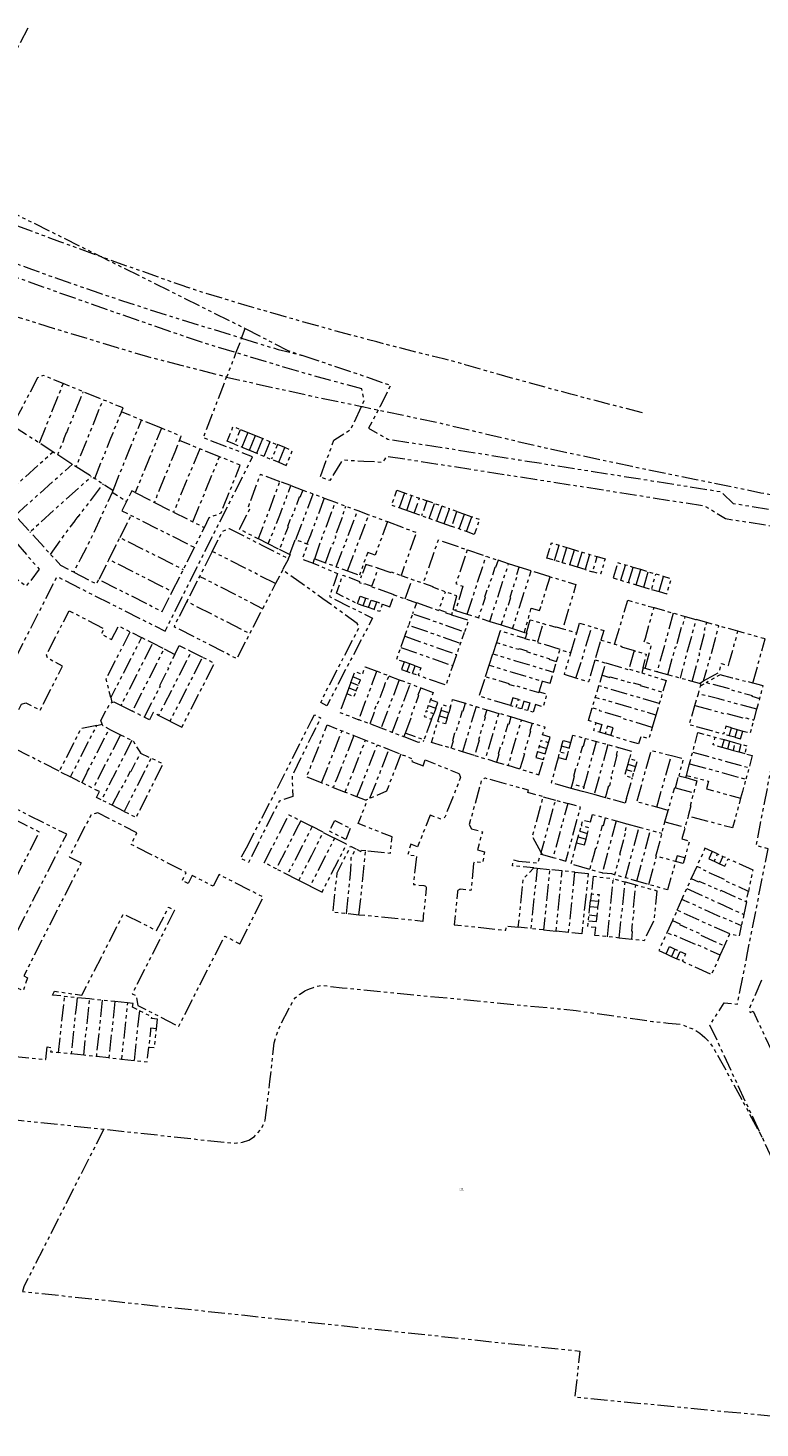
# Model space of a CAD drawing. Header units: metres. Extents: x 110520 to 111630, y 426343 to 427182.
# Tile 3 of 5: x 110863 to 111141, y 426642 to 427172. Entities that reach past the tile are written whole.
import ezdxf

# ---------------------------------------------------------------- set-up
doc = ezdxf.new("R2010")
doc.units = ezdxf.units.M
doc.linetypes.add('KADASTER', pattern=[12.7, 6.35, -1.27, 1.27, -1.27, 1.27, -1.27])
doc.layers.add('A-MVIEW', color=1, linetype='Continuous', plot=False)
doc.layers.add('B-GRS-KADASTER_D', color=7, linetype='KADASTER', lineweight=18, true_color=0x7a458c)
doc.styles.add('NLCS-ISO-M200-T25', font='NLCS-ISO.ttf')

msp = doc.modelspace()

# ---------------------------------------------------------------- linework, layer by layer
at = {"layer": 'B-GRS-KADASTER_D', "lineweight": 18}
for p, q in [((111009.828, 426988.575), (111004.148, 426990.575)), ((111024.019, 426983.579), (111018.339, 426985.579)), ((110966.102, 426849.459), (110957.52, 426853.839))]:
    msp.add_line(p, q, dxfattribs=at)
at = {"layer": 'B-GRS-KADASTER_D', "lineweight": 18, "flags": 128}
for points in [[(110863.404, 427172.404), (110833.214, 427114.637), (110891.354, 427085.667), (110945.775, 427058.55)], [(111096.324, 427026.617), (111088.556, 427028.587), (111078.871, 427031.095), (111069.198, 427033.651), (111059.537, 427036.255), (111049.811, 427038.934), (111039.205, 427041.91), (111030.557, 427044.379), (111029.579, 427044.664), (111027.659, 427045.225), (111026.699, 427045.505), (111024.804, 427046.059), (111023.866, 427046.28), (111021.919, 427046.763), (111020.948, 427047.004), (111015.117, 427048.449), (111004.44, 427051.163), (110995.726, 427053.436), (110986.057, 427056.009), (110975.439, 427058.904), (110966.765, 427061.327), (110957.145, 427064.064), (110946.571, 427067.145), (110937.94, 427069.716), (110929.325, 427072.331), (110926.432, 427073.262), (110923.582, 427074.242), (110922.624, 427074.575), (110914.124, 427077.542), (110903.75, 427081.212), (110894.333, 427084.587), (110891.354, 427085.667), (110883.988, 427088.337), (110875.533, 427091.43), (110866.15, 427094.898), (110857.719, 427098.051), (110849.267, 427101.199), (110839.096, 427105.438), (110829.865, 427109.285), (110822.704, 427112.269), (110816, 427115.063), (110811.418, 427116.973), (110804.893, 427119.473), (110797.27, 427122.415), (110794.519, 427119.405), (110793.141, 427117.896), (110789.319, 427121.87), (110787.306, 427119.67), (110783.932, 427116.026), (110780.521, 427112.425), (110777.037, 427108.899), (110773.629, 427105.298), (110770.291, 427101.63), (110768.825, 427100.131), (110794.535, 427105.923)], [(110833.214, 427114.637), (110822.704, 427112.269), (110799.504, 427107.043), (110807.964, 427103.487), (110817.874, 427099.381), (110827.806, 427095.326), (110837.757, 427091.32), (110847.729, 427087.365), (110856.269, 427084.154), (110864.833, 427081.008), (110873.42, 427077.925), (110882.03, 427074.907), (110890.663, 427071.953), (110899.317, 427069.064), (110907.992, 427066.24), (110916.689, 427063.481), (110944.385, 427054.913), (110944.128, 427054.242), (110942.295, 427049.447), (110942.276, 427049.398), (110938.743, 427040.153), (110939.847, 427039.871), (110945.762, 427038.555), (110970.166, 427033.126), (110989.851, 427029.016), (110990.239, 427028.935), (110994.638, 427028.016), (110996.202, 427027.686), (110996.333, 427027.658), (111019.098, 427022.856), (111043.435, 427017.135), (111060.036, 427013.232), (111067.803, 427011.554), (111092.252, 427006.334), (111116.746, 427001.332), (111141.243, 426996.34), (111165.754, 426991.421), (111169.882, 426990.591)], [(111165.918, 426934.939), (111157.807, 426936.762), (111157.016, 426933.619), (111154.249, 426934.311), (111149.21, 426912.58), (111148.308, 426908.979), (111149.145, 426913.802), (111155.527, 426943.499), (111160.298, 426942.256), (111166.258, 426972.316), (111165.086, 426974.204), (111160.612, 426981.27), (111152.471, 426982.537), (111127.74, 426986.404), (111120.017, 426991.196), (111079.96, 426997.506), (111056.343, 427001.223), (111024.904, 427006.12), (110999.374, 427010.068), (110998.575, 427008.922), (110997.769, 427007.806), (110990.724, 427008.185), (110982.624, 427008.664), (110977.799, 427000.928), (110974.212, 427002.262), (110979.417, 427016.197), (110982.147, 427017.952), (110985.862, 427020.41), (110989.851, 427029.016), (110990.881, 427031.237), (110989.929, 427035.647), (110967.802, 427041.718), (110942.276, 427049.398), (110928.847, 427053.439), (110893.782, 427065.536), (110855.302, 427079.206), (110855.017, 427079.265), (110854.727, 427079.258), (110854.445, 427079.186), (110854.187, 427079.053), (110853.966, 427078.864), (110853.793, 427078.631), (110849.127, 427069.571), (110845.869, 427071.532), (110849.738, 427080.907), (110844.207, 427082.842), (110838.699, 427084.844), (110833.216, 427086.913), (110827.759, 427089.048), (110822.328, 427091.248), (110816.924, 427093.515), (110811.547, 427095.846), (110806.2, 427098.242), (110800.881, 427100.703), (110795.593, 427103.228), (110795.243, 427103.518), (110794.948, 427103.865), (110794.719, 427104.258), (110794.561, 427104.684), (110794.479, 427105.132), (110794.477, 427105.587), (110794.535, 427105.923), (110795.195, 427106.072), (110799.243, 427106.984), (110799.504, 427107.043)], [(110824.873, 426762.3), (110878.136, 426866.903), (110835.647, 426888.169), (110874.492, 426964.577), (110915.397, 426943.857), (110948.574, 427009.957), (110929.944, 427017.131), (110938.743, 427040.153), (110921.497, 427044.563), (110908.879, 427047.789), (110897.4, 427051.203), (110873.479, 427058.466), (110849.597, 427065.861), (110825.716, 427073.255), (110820.4, 427074.901), (110814.294, 427073.529), (110801.736, 427077.519), (110777.91, 427085.09), (110772.166, 427086.915), (110768.775, 427082.577), (110759.974, 427090.931), (110763.393, 427094.515), (110766.833, 427098.082), (110768.825, 427100.131)], [(110944.385, 427054.913), (110945.775, 427058.55)], [(110945.775, 427058.55), (110961.991, 427050.183), (110967.612, 427048.307)], [(110944.385, 427054.913), (110958.341, 427050.596), (110967.612, 427048.307)], [(110967.612, 427048.307), (110979.106, 427044.471), (110989.522, 427040.995), (111000.895, 427037.018), (110996.88, 427028.97), (110996.202, 427027.686), (110992.572, 427020.812), (110999.847, 427016.607), (111023.044, 427013.077), (111049.794, 427008.756), (111099.795, 427000.891), (111126.09, 426996.718), (111130.733, 426992.3), (111158.715, 426987.592), (111168.964, 426985.962), (111185.609, 426983.314), (111201.453, 426979.132), (111218.214, 426974.467), (111229.153, 426971.425), (111230.979, 426973.286), (111233.768, 426976.161), (111243.303, 426974.575), (111304.517, 426964.467), (111318.256, 426962.227), (111321.357, 426960.064), (111326.266, 426956.657), (111359.274, 426948.41), (111385.514, 426941.843), (111403.922, 426937.233), (111436.897, 426928.979), (111442.75, 426923.324), (111445.312, 426915.635), (111450.107, 426910.636), (111454.238, 426906.327), (111460.25, 426906.356), (111465.389, 426906.318), (111468.83, 426913.591), (111472.064, 426920.526), (111474.164, 426921.707), (111475.552, 426922.483), (111477.177, 426921.974), (111478.388, 426921.651), (111478.999, 426919.735), (111479.625, 426918.058), (111463.249, 426881.76), (111449.692, 426851.577), (111442.958, 426836.581), (111422.752, 426791.663), (111389.399, 426717.835), (111382.782, 426720.826)], [(110888.78, 427001.73), (110892.29, 427010.49), (110892.33, 427010.47), (110892.7, 427011.4), (110892.66, 427011.42), (110894.88, 427016.97), (110898.85, 427026.84), (110898.879, 427026.913), (110899.489, 427028.447), (110891.936, 427031.525), (110884.446, 427034.579), (110876.847, 427037.676), (110869.334, 427040.739), (110867.141, 427039.801), (110857.62, 427021.82), (110846.625, 427000.979), (110853.038, 426993.889), (110858.618, 426987.72), (110864.232, 426981.513), (110887.54, 427002.52)], [(110867.81, 427015.24), (110876.847, 427037.676)], [(110857.62, 427021.82), (110867.81, 427015.24), (110873.01, 427011.87), (110874.76, 427010.77), (110877.13, 427016.59), (110877.1, 427016.61), (110878.11, 427019.17), (110878.16, 427019.15), (110879.77, 427023.06), (110879.82, 427023.04), (110880.47, 427024.67), (110880.42, 427024.69), (110884.446, 427034.579)], [(110874.76, 427010.77), (110880.3, 427007.17), (110881.78, 427006.24), (110891.936, 427031.525)], [(110914.077, 427020.756), (110906.447, 427023.847), (110898.879, 427026.913)], [(110918.126, 426958.842), (110922.341, 426967.245), (110926.544, 426975.623), (110930.32, 426983.149), (110932.167, 426986.901), (110936.669, 426988.743), (110943.926, 427006.784), (110936.06, 427009.96), (110928.55, 427012.98), (110920.91, 427016.05), (110921.573, 427017.719), (110914.077, 427020.756), (110910.04, 427010.87), (110910.08, 427010.85), (110909.43, 427009.23), (110909.39, 427009.25), (110907.38, 427004.4), (110907.34, 427004.42), (110907.04, 427003.73), (110907.11, 427003.71), (110904.11, 426996.38), (110902.79, 426997.04), (110900.75, 426992.97), (110895.35, 426996.45), (110887.85, 426980.05), (110883.4, 426971.33), (110880.792, 426966.236), (110875.944, 426968.739), (110872.018, 426972.968), (110869.78, 426975.379), (110864.232, 426981.513)], [(110895.68, 426997.28), (110895.75, 426997.23), (110901.45, 427011.43), (110906.447, 427023.847)], [(110941.773, 427014.683), (110938.94, 427015.84), (110941.21, 427021.39), (110944.05, 427020.24)], [(110904.11, 426996.38), (110911.377, 426992.609), (110919.24, 427011.88), (110920.91, 427016.05)], [(110946.84, 427019.1), (110949.64, 427017.95), (110952.43, 427016.82), (110958.01, 427014.54)], [(110947.37, 427012.4), (110949.64, 427017.95)], [(110950.16, 427011.26), (110952.43, 427016.82)], [(110952.95, 427010.12), (110955.22, 427015.68)], [(110853.038, 426993.889), (110873.01, 427011.87)], [(110928.55, 427012.98), (110918.676, 426988.962), (110925.98, 426985.316), (110930.32, 426983.149)], [(110925.98, 426985.316), (110934.36, 427005.79), (110936.06, 427009.96)], [(110944.57, 427013.54), (110947.37, 427012.4), (110955.74, 427008.98), (110958.54, 427007.84), (110961.37, 427006.68), (110963.64, 427012.24), (110960.8, 427013.4), (110958.01, 427014.54), (110955.74, 427008.98)], [(110958.54, 427007.84), (110960.8, 427013.4)], [(110858.618, 426987.72), (110880.3, 427007.17)], [(110881.78, 427006.24), (110887.54, 427002.52), (110888.78, 427001.73), (110892.03, 426999.63), (110895.68, 426997.28), (110895.35, 426996.45)], [(110872.018, 426972.968), (110877.66, 426980.87), (110881.37, 426985.7), (110881.33, 426985.75), (110882.55, 426987.33), (110882.59, 426987.3), (110892.03, 426999.63)], [(110967.578, 426997.35), (110966.51, 426994.51), (110966.25, 426994.61), (110963.1, 426986.23), (110962.86, 426986.32), (110961.8, 426983.52), (110962.04, 426983.42), (110958.74, 426974.79), (110954.55, 426976.92), (110958.9, 426987.81), (110963.103, 426999.019), (110958.929, 427000.576), (110958.901, 427000.587), (110950.74, 426978.863), (110943.65, 426982.48), (110947.64, 426990.35), (110946.89, 426990.67), (110947.43, 426992.15), (110951.613, 427003.306), (110958.901, 427000.587)], [(110975.761, 426994.297), (110970.48, 426980.25), (110969.2, 426976.99), (110969.54, 426976.86), (110967.37, 426971.15), (110971.54, 426969.63), (110980.722, 426965.668), (110979.464, 426961.937), (110977.693, 426957.003), (110985.417, 426953.1), (110994.045, 426948.818), (110985.88, 426933.193), (110976.755, 426915.634), (110974.498, 426916.868), (110975.949, 426920.184), (110988.967, 426945.245), (110988.22, 426946.74), (110975.257, 426956.168), (110959.971, 426967.071), (110957.3, 426961.89), (110952.4, 426952.39), (110928.51, 426964.63)], [(110963.103, 426999.019), (110967.578, 426997.35), (110971.536, 426995.873), (110975.761, 426994.297), (110979.99, 426992.719), (110983.954, 426991.24), (110988.438, 426989.567), (110992.655, 426987.994), (110999.693, 426985.368), (110997.75, 426979.96), (110995.55, 426974.07), (110995.07, 426972.65), (110992.22, 426973.66), (110989.05, 426965.08)], [(110964.99, 426978.58), (110966.26, 426981.83), (110971.536, 426995.873)], [(111006.126, 426996.251), (111004.148, 426990.575), (111001.273, 426991.587), (111003.27, 426997.257), (111006.126, 426996.251), (111008.957, 426995.254), (111011.806, 426994.25), (111014.646, 426993.25)], [(111006.988, 426989.575), (111008.957, 426995.254)], [(111020.338, 426991.246), (111018.339, 426985.579), (111015.499, 426986.579), (111012.659, 426987.578), (111009.828, 426988.575), (111011.806, 426994.25)], [(110900.75, 426992.97), (110899.01, 426989.5), (110902.59, 426987.74), (110913.31, 426982.28), (110926.544, 426975.623)], [(110911.377, 426992.609), (110918.557, 426989.022), (110918.676, 426988.962)], [(110972.124, 426971.291), (110974.69, 426978.66), (110979.99, 426992.719)], [(110976.198, 426969.796), (110978.9, 426977.07), (110979.16, 426976.98), (110980.21, 426979.78), (110979.94, 426979.88), (110983.12, 426988.23), (110982.86, 426988.33), (110983.954, 426991.24)], [(110980.302, 426968.29), (110984.16, 426978.31), (110988.438, 426989.567)], [(111021.179, 426984.579), (111023.166, 426990.25), (111020.338, 426991.246), (111017.486, 426992.25), (111014.646, 426993.25), (111012.659, 426987.578)], [(111015.499, 426986.579), (111017.486, 426992.25)], [(111029.696, 426981.58), (111031.686, 426987.249), (111034.598, 426986.223), (111032.603, 426980.557), (111029.696, 426981.58), (111026.856, 426982.58), (111024.019, 426983.579), (111026.006, 426989.249), (111023.166, 426990.25)], [(111026.006, 426989.249), (111028.858, 426988.245), (111031.686, 426987.249)], [(110898.36, 426979.34), (110902.59, 426987.74)], [(110984.607, 426966.71), (110988.38, 426976.74), (110992.655, 426987.994)], [(110999.693, 426985.368), (111010.685, 426981.267), (111004.843, 426964.958), (111009.004, 426963.505), (111013.281, 426962.014)], [(111026.856, 426982.58), (111028.858, 426988.245)], [(110894.15, 426970.99), (110898.36, 426979.34), (110922.341, 426967.245)], [(110957.3, 426961.89), (110933.309, 426974.106), (110937.104, 426981.6), (110939.744, 426982.785), (110952.32, 426976.36), (110962.16, 426971.32), (110962.89, 426972.74), (110958.74, 426974.79)], [(110954.55, 426976.92), (110950.766, 426978.85), (110950.74, 426978.863)], [(110962.89, 426972.74), (110962.97, 426972.93), (110962.67, 426973.04), (110964.77, 426978.66), (110964.99, 426978.58), (110969.2, 426976.99)], [(111024.589, 426952.018), (111024.541, 426952.033), (111025.99, 426957.2), (111021.64, 426958.79), (111016.91, 426960.51), (111016.978, 426960.724), (111013.281, 426962.014), (111019.031, 426978.44), (111029.973, 426974.71), (111028.12, 426969.27), (111026.14, 426963.36), (111025.67, 426961.88), (111028.26, 426960.87), (111025.51, 426951.725), (111024.589, 426952.018), (111023.964, 426950.093), (111023.953, 426950.058), (111021.99, 426950.73), (111022.08, 426950.99), (111019.24, 426951.99), (111021.64, 426958.79)], [(110933.309, 426974.106), (110928.51, 426964.63), (110928.505, 426964.62), (110923.661, 426955.14), (110935.94, 426948.87), (110947.54, 426942.96), (110952.4, 426952.39)], [(111029.973, 426974.71), (111037.068, 426972.292), (111041.596, 426970.748)], [(111074.606, 426967.224), (111071.724, 426968.087), (111068.836, 426968.952), (111065.947, 426969.817), (111063.056, 426970.683), (111060.136, 426971.557), (111061.851, 426977.293), (111064.756, 426976.424), (111067.645, 426975.56), (111070.543, 426974.693), (111073.444, 426973.826), (111076.323, 426972.965), (111079.215, 426972.1)], [(111063.056, 426970.683), (111064.756, 426976.424)], [(111065.947, 426969.817), (111067.645, 426975.56)], [(111068.836, 426968.952), (111070.543, 426974.693)], [(111071.724, 426968.087), (111073.444, 426973.826)], [(111076.323, 426972.965), (111074.606, 426967.224), (111077.495, 426966.359), (111079.215, 426972.1), (111082.153, 426971.221), (111080.435, 426965.479), (111077.495, 426966.359)], [(110880.792, 426966.236), (110889.431, 426961.777), (110890.337, 426963.426), (110914.353, 426951.323), (110918.126, 426958.842), (110913.68, 426961.1), (110894.15, 426970.99), (110890.35, 426963.45), (110890.337, 426963.426)], [(110962.16, 426971.32), (110960.102, 426967.326), (110959.971, 426967.071)], [(110971.54, 426969.63), (110972.11, 426971.25), (110972.124, 426971.291), (110976.198, 426969.796), (110980.302, 426968.29), (110984.607, 426966.71), (110989.05, 426965.08), (110989.861, 426964.782), (110989.77, 426964.54), (110989.13, 426962.74), (110988.97, 426962.31), (110990.89, 426961.62), (110990.98, 426961.87), (110993.81, 426960.88), (110996.21, 426967.7), (110991.52, 426969.18), (110989.861, 426964.782)], [(110996.21, 426967.7), (111001, 426966.1), (111001.079, 426966.328), (111004.843, 426964.958)], [(111029.869, 426950.336), (111033.4, 426960.94), (111037.068, 426972.292)], [(111038.514, 426947.583), (111042.82, 426946.211), (111045.3, 426953.9), (111045.56, 426953.82), (111046.48, 426956.68), (111046.21, 426956.77), (111048.98, 426965.22), (111048.7, 426965.32), (111049.616, 426968.136)], [(111049.616, 426968.136), (111045.602, 426969.443)], [(111054.175, 426966.725), (111049.616, 426968.136)], [(111102.624, 426958.837), (111104.344, 426964.586), (111101.444, 426965.456), (111098.556, 426966.322), (111095.674, 426967.187), (111092.783, 426968.054), (111089.874, 426968.927), (111086.952, 426969.803), (111085.226, 426964.043), (111088.145, 426963.17), (111091.055, 426962.299), (111093.943, 426961.435), (111096.835, 426960.57), (111099.733, 426959.703), (111101.444, 426965.456)], [(111088.145, 426963.17), (111089.874, 426968.927)], [(111091.055, 426962.299), (111092.783, 426968.054)], [(110992.56, 426952.79), (110993.57, 426955.67), (110995.65, 426954.94), (110997.79, 426954.18), (110997.77, 426954.14), (110996.78, 426951.31), (110994.64, 426952.06), (110992.56, 426952.79), (110990.46, 426953.53), (110988.32, 426954.28), (110980.4, 426958.26), (110982.79, 426965.15), (110989.13, 426962.74)], [(111006.43, 426956.09), (111009.004, 426963.505)], [(111042.82, 426946.211), (111047.129, 426944.839), (111050.49, 426955.4), (111054.175, 426966.725)], [(111047.129, 426944.839), (111051.592, 426943.417), (111054.2, 426952.56), (111057.33, 426951.65), (111057.79, 426953.08), (111059.65, 426959.01), (111061.336, 426964.51), (111071.081, 426961.495), (111066.175, 426944.774), (111071.416, 426943.193), (111071.43, 426943.24), (111072.526, 426946.914), (111077.107, 426945.545), (111081.705, 426944.171), (111080.604, 426940.498), (111085.786, 426938.962), (111085.96, 426938.91), (111088.44, 426938.2), (111088.37, 426937.94), (111093.16, 426936.49), (111097.79, 426935.14), (111096.429, 426929.961), (111096.593, 426929.916)], [(111061.336, 426964.51), (111054.175, 426966.725)], [(111093.943, 426961.435), (111095.674, 426967.187)], [(111096.835, 426960.57), (111098.556, 426966.322)], [(111099.733, 426959.703), (111102.624, 426958.837), (111105.557, 426957.96), (111107.278, 426963.706), (111104.344, 426964.586)], [(110988.32, 426954.28), (110989.33, 426957.15), (110991.47, 426956.4), (110993.57, 426955.67)], [(111002.16, 426957.59), (111002.2, 426957.69), (110993.72, 426960.62), (110993.81, 426960.88)], [(110997.77, 426954.14), (111000.61, 426953.15), (111002.16, 426957.59), (111006.43, 426956.09), (111010.68, 426954.6), (111009.22, 426950.43)], [(110875.315, 426890.805), (110853.691, 426901.801), (110861.03, 426916.219), (110862.637, 426916.744), (110868.128, 426913.958), (110876.615, 426930.65), (110870.949, 426933.532), (110870.531, 426934.93), (110879.043, 426951.6), (110892.277, 426944.865), (110891.197, 426942.745), (110895.176, 426940.723), (110897.8, 426945.89), (110902.237, 426943.634), (110906.485, 426941.474), (110904.808, 426938.176), (110903.9, 426936.35), (110894.85, 426918.681), (110893.126, 426925.828), (110902.237, 426943.634)], [(110923.661, 426955.14), (110918.827, 426945.681), (110942.661, 426933.493), (110947.54, 426942.96)], [(110990.46, 426953.53), (110991.47, 426956.4)], [(110994.64, 426952.06), (110995.65, 426954.94)], [(111010.68, 426954.6), (111010.71, 426954.68), (111019.14, 426951.72), (111019.24, 426951.99)], [(111025.51, 426951.725), (111029.869, 426950.336), (111034.166, 426948.968)], [(111085.786, 426938.962), (111090.786, 426955.577), (111100.72, 426952.779), (111107.941, 426950.746), (111112.551, 426949.448), (111116.603, 426948.307), (111115.82, 426945.42), (111112.68, 426933.83), (111110.575, 426926.057)], [(111097.348, 426929.708), (111099.83, 426938.85), (111096.91, 426939.69), (111097.45, 426941.22), (111099.12, 426947.26), (111100.72, 426952.779)], [(111010.25, 426930.75), (111008.17, 426931.48), (111006.04, 426932.24), (111006.03, 426932.2), (111003.18, 426933.19), (111004.76, 426937.7), (111006.25, 426941.94), (111007.74, 426946.19)], [(111023.964, 426950.093), (111030.451, 426947.985), (111028.9, 426943.5), (111020.49, 426946.48), (111009.22, 426950.43), (111007.74, 426946.19), (111019, 426942.24), (111027.42, 426939.25)], [(111052.345, 426943.177), (111053.76, 426948.19), (111058.72, 426946.74), (111063.55, 426945.33), (111063.616, 426945.545), (111066.175, 426944.774)], [(111056.69, 426939.84), (111058.72, 426946.74)], [(111107.941, 426950.746), (111104.82, 426939.13), (111101.821, 426928.473), (111097.348, 426929.708), (111096.593, 426929.916), (111096.035, 426928.034), (111105.308, 426925.186), (111103.987, 426920.73), (111102.703, 426916.401), (111101.422, 426912.084), (111092.9, 426914.61), (111081.4, 426917.97), (111081.37, 426917.87), (111078.47, 426918.74)], [(111105.914, 426927.343), (111108.88, 426937.98), (111109.15, 426937.9), (111111.48, 426946.64), (111111.74, 426946.57), (111112.551, 426949.448)], [(111115.183, 426924.785), (111117.3, 426932.56), (111118.1, 426935.47), (111117.83, 426935.54), (111120.14, 426944.2), (111119.88, 426944.27), (111120.694, 426947.155)], [(111138.209, 426924.213), (111142.78, 426940.936), (111132.531, 426943.822), (111125.283, 426945.863), (111120.694, 426947.155), (111116.603, 426948.307)], [(110915.051, 426937.119), (110919.08, 426935.07), (110916.48, 426929.95), (110916.72, 426929.83), (110913.3, 426923.11), (110913.54, 426922.99), (110907.565, 426911.242), (110903.032, 426913.553), (110912.45, 426932), (110915.051, 426937.119), (110910.785, 426939.288), (110906.485, 426941.474)], [(111006.25, 426941.94), (111017.51, 426938), (111025.95, 426934.99)], [(111009.23, 426927.88), (111010.25, 426930.75), (111012.32, 426930.01), (111011.31, 426927.15), (111013.43, 426926.4), (111021.94, 426923.44), (111024.47, 426930.74), (111025.95, 426934.99), (111027.42, 426939.25), (111028.9, 426943.5)], [(111051.592, 426943.417), (111052.345, 426943.177), (111052.512, 426943.124), (111051.915, 426941.067), (111042.405, 426944.012), (111040.98, 426939.56), (111049.54, 426936.99), (111049.62, 426937.25), (111052.5, 426936.38), (111052.42, 426936.11), (111060.98, 426933.5), (111060.9, 426933.23), (111063.77, 426932.37), (111065.12, 426936.88), (111069.177, 426935.69), (111071.416, 426943.193)], [(111065.12, 426936.88), (111065.15, 426936.96), (111056.59, 426939.53), (111056.69, 426939.84), (111053.81, 426940.69), (111053.73, 426940.43), (111051.88, 426940.948), (111051.915, 426941.067)], [(111071.11, 426926.07), (111073.71, 426934.12), (111077.107, 426945.545)], [(111117.884, 426924.04), (111119.46, 426925), (111122.15, 426934.35), (111125.283, 426945.863)], [(111119.46, 426925), (111125.41, 426928.32), (111126.3, 426931.6), (111128.97, 426930.87), (111129.37, 426932.37), (111131.02, 426938.29), (111132.531, 426943.822)], [(110894.85, 426918.681), (110895.301, 426916.817), (110896.069, 426917.104), (110898.749, 426915.738), (110910.785, 426939.288)], [(110919.08, 426935.07), (110920.81, 426938.46), (110925.331, 426936.169), (110923.66, 426932.87), (110912.994, 426911.978), (110910.961, 426913.015), (110909.543, 426910.234), (110907.565, 426911.242)], [(110925.331, 426936.169), (110929.618, 426933.996)], [(111004.76, 426937.7), (111016.02, 426933.75), (111024.47, 426930.74)], [(111040.98, 426939.56), (111039.6, 426935.25), (111048.23, 426932.67), (111059.69, 426929.2), (111062.57, 426928.34), (111063.77, 426932.37)], [(111078.337, 426932.94), (111075.92, 426924.65), (111071.11, 426926.07), (111066.73, 426927.5), (111069.177, 426935.69)], [(111102.703, 426916.401), (111094.2, 426918.94), (111079.8, 426923.13), (111081.036, 426927.183), (111081.05, 426927.23), (111082.4, 426931.74), (111078.337, 426932.94), (111080.604, 426940.498)], [(111093.16, 426936.49), (111091.14, 426929.57), (111091.125, 426929.521), (111093.995, 426928.662), (111096.035, 426928.034)], [(110917.266, 426909.802), (110921.784, 426907.5), (110930.97, 426925.5), (110934.13, 426931.71), (110929.618, 426933.996), (110917.266, 426909.802), (110912.994, 426911.978)], [(110985.83, 426924.4), (110985.06, 426922.34), (110984.251, 426920.2), (110987.11, 426919.128), (110987.904, 426921.272), (110988.67, 426923.34), (110989.443, 426925.41), (110989.018, 426925.569), (110987.152, 426926.266), (110986.61, 426926.468), (110987.41, 426928.59), (110990.2, 426927.54), (110991.25, 426930.37), (110995.716, 426928.684), (110995.752, 426928.67), (111000.2, 426926.99), (110999.14, 426924.18), (110998.88, 426924.28), (110998.274, 426922.667), (110996.312, 426917.44), (110995.73, 426915.89), (110995.47, 426915.99), (110994.42, 426913.19), (110994.68, 426913.09), (110993.043, 426908.728)], [(111006.03, 426932.2), (111005.02, 426929.37), (111007.16, 426928.62), (111009.23, 426927.88), (111011.31, 426927.15)], [(111007.16, 426928.62), (111008.17, 426931.48)], [(111036.86, 426926.66), (111038.23, 426930.96), (111046.93, 426928.37), (111058.4, 426924.9), (111058.41, 426924.95), (111061.31, 426924.13), (111062.57, 426928.34)], [(111038.23, 426930.96), (111039.6, 426935.25)], [(111082.4, 426931.74), (111082.43, 426931.84), (111091.04, 426929.25), (111091.125, 426929.521)], [(110988.67, 426923.34), (110985.83, 426924.4), (110986.61, 426926.468)], [(111015.14, 426915.72), (111017.99, 426914.65), (111017.215, 426912.578), (111014.366, 426913.652), (111013.59, 426911.58), (111015.039, 426911.041), (111016.445, 426910.518), (111015.65, 426908.39), (111013.516, 426902.614), (111012.112, 426903.143), (111006.469, 426905.268), (111005.965, 426903.925), (111005.924, 426903.816), (111001.456, 426905.519), (110997.264, 426907.118), (110993.043, 426908.728), (110988.828, 426910.335), (110992.09, 426919.025), (110994.052, 426924.252), (110995.716, 426928.684)], [(111004.16, 426925.49), (111003.1, 426922.68), (110997.264, 426907.118)], [(111000.2, 426926.99), (111004.16, 426925.49), (111008.378, 426923.899), (111012.318, 426922.413), (111017.02, 426920.64), (111015.98, 426917.83)], [(111046.289, 426915.702), (111034.484, 426919.241), (111036.86, 426926.66), (111045.63, 426924.06), (111045.55, 426923.79), (111048.44, 426922.94), (111048.52, 426923.21), (111057.11, 426920.6), (111057.19, 426920.87), (111060.07, 426920.01), (111058.61, 426915.14), (111055.76, 426916.04), (111054.898, 426913.12), (111052.707, 426913.777), (111050.589, 426914.412), (111048.468, 426915.048)], [(111081.036, 426927.183), (111083.906, 426926.303), (111084, 426926.62), (111092.63, 426924.11), (111092.705, 426924.352), (111095.575, 426923.491), (111095.51, 426923.27), (111103.987, 426920.73)], [(111139.68, 426914.26), (111125.28, 426918.2), (111117.505, 426920.134), (111118.364, 426923.078), (111118.588, 426923.846), (111117.884, 426924.04), (111115.183, 426924.785), (111110.575, 426926.057), (111105.914, 426927.343), (111101.821, 426928.473)], [(111130.03, 426907.25), (111132.16, 426906.67), (111134.33, 426906.02), (111137.23, 426905.31), (111138.57, 426910.19), (111139.68, 426914.26), (111140.774, 426918.272), (111140.79, 426918.33), (111142.104, 426923.161), (111139.733, 426923.802), (111138.209, 426924.213), (111135.445, 426924.962), (111135.39, 426924.75), (111130.51, 426926.1), (111125.8, 426927.37), (111120.5, 426924.31)], [(110984.251, 426920.2), (110982.13, 426914.59), (110981.564, 426913.106), (110988.828, 426910.335)], [(110985.06, 426922.34), (110987.904, 426921.272)], [(111001.456, 426905.519), (111008.378, 426923.899)], [(111012.318, 426922.413), (111011.26, 426919.6), (111011.52, 426919.51), (111008.38, 426911.14), (111008.64, 426911.04), (111006.524, 426905.413), (111006.469, 426905.268)], [(111057.19, 426920.87), (111058.4, 426924.9)], [(111101.422, 426912.084), (111100.039, 426907.418), (111098.763, 426903.118), (111095.713, 426904.043), (111094.88, 426901.126), (111084.29, 426904.296), (111082.172, 426904.93), (111080.056, 426905.564), (111077.877, 426906.216), (111078.74, 426909.14), (111075.85, 426909.98), (111077.317, 426914.786), (111077.33, 426914.83), (111078.47, 426918.74), (111079.8, 426923.13)], [(111129.205, 426904.246), (111130.03, 426907.25), (111127.89, 426907.83), (111127.076, 426904.827), (111114.075, 426908.371), (111116.201, 426915.661), (111117.505, 426920.134)], [(111140.774, 426918.272), (111137.885, 426919.063), (111137.97, 426919.39), (111129.35, 426921.75), (111129.42, 426922.02), (111126.52, 426922.8), (111120.5, 426924.31), (111118.364, 426923.078)], [(110883.912, 426886.433), (110885.616, 426889.777), (110886.09, 426890.78), (110894.231, 426906.78), (110891.811, 426908.006), (110891.606, 426908.574), (110891.099, 426909.977), (110894.546, 426916.534), (110895.301, 426916.817)], [(110898.749, 426915.738), (110903.032, 426913.553)], [(111017.99, 426914.65), (111018.78, 426916.79), (111015.98, 426917.83), (111015.94, 426917.85), (111015.14, 426915.72), (111014.366, 426913.652)], [(111022.3, 426910.86), (111022.93, 426912.97), (111020.02, 426913.84), (111020.66, 426916.01), (111023.54, 426915.16), (111024.39, 426918.026), (111029.26, 426916.55)], [(111023.54, 426915.16), (111022.93, 426912.97)], [(111023.832, 426899.482), (111024.696, 426902.347), (111024.422, 426902.429), (111025.29, 426905.29), (111025.56, 426905.21), (111028.14, 426913.76), (111028.4, 426913.68), (111029.26, 426916.55), (111033.292, 426915.323), (111037.299, 426914.104), (111036.47, 426911.29), (111036.73, 426911.21), (111034.18, 426902.66), (111034.45, 426902.58), (111032.688, 426896.816), (111036.759, 426895.59), (111041.076, 426894.29), (111045.462, 426892.97), (111046.293, 426895.804), (111049.652, 426907.262), (111050.501, 426910.159), (111046.469, 426911.372), (111041.89, 426912.736)], [(111033.292, 426915.323), (111028.138, 426898.186)], [(111049.35, 426918.02), (111047.18, 426918.67), (111046.289, 426915.702), (111048.468, 426915.048), (111049.35, 426918.02), (111051.48, 426917.38), (111053.6, 426916.74), (111052.707, 426913.777)], [(111050.589, 426914.412), (111051.48, 426917.38)], [(111100.039, 426907.418), (111088.616, 426910.834), (111088.71, 426911.14), (111080.1, 426913.65), (111080.186, 426913.916), (111077.317, 426914.786)], [(111116.201, 426915.661), (111124.05, 426913.6), (111126.93, 426912.72), (111127, 426912.99), (111135.6, 426910.71), (111135.67, 426910.98), (111138.57, 426910.19)], [(111032.688, 426896.816), (111028.138, 426898.186), (111023.832, 426899.482), (111016.4, 426901.72), (111018.75, 426909.62), (111019.39, 426911.73), (111020.02, 426913.84)], [(111016.445, 426910.518), (111017.215, 426912.578)], [(111019.39, 426911.73), (111022.3, 426910.86), (111021.67, 426908.75), (111018.75, 426909.62)], [(111037.299, 426914.104), (111041.89, 426912.736), (111036.759, 426895.59)], [(111046.469, 426911.372), (111045.633, 426908.496), (111045.35, 426908.58), (111042.79, 426900.02), (111042.506, 426900.11), (111041.64, 426897.24), (111041.932, 426897.152), (111041.921, 426897.117), (111041.076, 426894.29)], [(111054.56, 426908.938), (111050.501, 426910.159)], [(111078.74, 426909.14), (111078.77, 426909.19), (111080.94, 426908.54), (111080.056, 426905.564)], [(110728.504, 426773.348), (110726.321, 426774.161), (110724.161, 426775.032), (110723.451, 426775.341), (110720.067, 426769.091), (110757.536, 426749.32), (110757.69, 426749.613), (110765.809, 426765.032), (110767.146, 426767.572), (110767.554, 426768.347), (110824.873, 426762.3), (110892.191, 426755.198), (110940.956, 426749.876), (110942.66, 426749.95), (110944.732, 426750.274), (110947.211, 426750.965), (110949.324, 426752.42), (110951.738, 426755.043), (110952.686, 426756.999), (110953.399, 426758.562), (110955.184, 426773.262), (110956.761, 426787.895), (110957.317, 426789.751), (110957.948, 426791.583), (110958.651, 426793.388), (110959.427, 426795.164), (110962.215, 426800.584), (110964.669, 426804.945), (110965.554, 426805.683), (110966.481, 426806.368), (110967.447, 426806.996), (110968.448, 426807.567), (110969.481, 426808.078), (110970.543, 426808.527), (110971.629, 426808.913), (110972.735, 426809.234), (110973.859, 426809.489), (110974.996, 426809.678), (110982.57, 426808.72), (111053.715, 426801.852), (111064.401, 426800.82), (111064.415, 426800.819), (111071.244, 426800.086), (111095.358, 426796.7), (111100.073, 426796.038), (111106.087, 426795.392), (111111.111, 426794.852), (111111.426, 426794.726), (111114.627, 426793.45), (111115.921, 426792.934), (111116.987, 426792.276), (111118.012, 426791.555), (111118.993, 426790.776), (111119.926, 426789.94), (111120.808, 426789.05), (111121.636, 426788.11), (111122.407, 426787.122), (111123.119, 426786.091), (111123.768, 426785.019), (111124.353, 426783.911), (111126.419, 426780.303), (111141.772, 426751.985), (111121.92, 426794.578), (111127.242, 426802.986), (111132.369, 426802.601), (111136.065, 426821.313), (111140.976, 426846.418), (111143.907, 426861.402), (111139.462, 426862.621), (111147.102, 426902.032), (111148.308, 426908.979), (111159.073, 426906.818), (111153.446, 426878.111), (111149.673, 426859.109), (111146.671, 426843.856), (111146.189, 426841.409), (111162.36, 426832.633), (111211.666, 426814.191), (111211.826, 426814.542), (111213.561, 426818.34), (111202.966, 426823.631), (111166.042, 426840.75), (111163.515, 426842.003), (111161.015, 426843.309), (111158.542, 426844.666), (111157.802, 426845.149), (111157.109, 426845.696), (111156.468, 426846.304), (111155.885, 426846.968), (111155.364, 426847.681), (111154.909, 426848.439), (111154.525, 426849.234), (111154.214, 426850.061), (111156.02, 426856.089), (111156.19, 426856.012), (111165.495, 426851.804), (111165.288, 426851.343), (111178.252, 426845.52), (111180.595, 426850.729), (111157.271, 426861.252)], [(110902.779, 426902.45), (110891.348, 426879.929), (110889.43, 426880.9), (110890.529, 426883.068), (110888.162, 426884.271), (110883.912, 426886.433), (110879.592, 426888.63), (110889.567, 426908.147), (110883.531, 426906.882), (110875.315, 426890.805), (110879.592, 426888.63)], [(110898.512, 426904.611), (110888.162, 426884.271)], [(110889.567, 426908.147), (110891.606, 426908.574)], [(110894.231, 426906.78), (110898.512, 426904.611), (110902.779, 426902.45), (110903.436, 426902.117), (110906.051, 426897.714), (110906.072, 426897.704), (110910.163, 426895.744), (110902.03, 426879.78), (110899.908, 426875.595), (110904.44, 426873.3), (110914.736, 426893.553), (110910.163, 426895.744)], [(110986.941, 426904.335), (110982.85, 426893.91), (110980.52, 426888.082), (110979.163, 426884.639), (110974.743, 426886.381), (110969.06, 426888.62), (110976.86, 426908.32), (110982.473, 426906.101), (110986.941, 426904.335), (110991.405, 426902.571), (110995.869, 426900.806), (111000.329, 426899.043), (111004.792, 426897.279), (111009.289, 426895.502), (111009.372, 426895.469), (111008.98, 426894.54), (111013.18, 426892.89)], [(110974.743, 426886.381), (110982.473, 426906.101)], [(111005.965, 426903.925), (111011.385, 426901.856), (111013.34, 426902.139), (111013.516, 426902.614)], [(111060.728, 426901.568), (111061.376, 426903.75), (111058.497, 426904.611), (111059.407, 426907.48), (111054.56, 426908.938), (111053.698, 426906.061), (111053.966, 426905.981), (111051.378, 426897.425), (111051.646, 426897.343), (111050.756, 426894.464), (111049.882, 426891.639), (111057.12, 426889.46), (111058.827, 426895.188)], [(111068.59, 426899.47), (111069.19, 426901.66), (111069.14, 426901.67), (111069.909, 426904.528), (111074.807, 426903.194), (111078.869, 426902.088)], [(111084.29, 426904.296), (111085.174, 426907.272), (111083.057, 426907.906), (111082.172, 426904.93)], [(111112.998, 426889.228), (111114.191, 426893.662), (111115.368, 426898.036), (111117.363, 426905.453), (111123.896, 426903.676), (111127.245, 426902.765), (111126.46, 426899.89), (111126.44, 426899.84), (111123.11, 426900.75), (111123.896, 426903.676)], [(111132.16, 426906.67), (111131.335, 426903.665), (111129.205, 426904.246), (111127.076, 426904.827)], [(111131.335, 426903.665), (111133.535, 426903.065), (111134.33, 426906.02)], [(110979.163, 426884.639), (110983.672, 426882.862), (110991.405, 426902.571)], [(110988.106, 426881.114), (110989.46, 426884.558), (110991.79, 426890.41), (110995.869, 426900.806)], [(110993.05, 426880.532), (111000.329, 426899.043)], [(111057.175, 426900.321), (111060.097, 426899.45), (111060.728, 426901.568), (111057.808, 426902.441), (111057.794, 426902.395), (111057.175, 426900.321), (111057.172, 426900.311), (111057.162, 426900.277), (111056.55, 426898.23), (111059.479, 426897.376), (111060.093, 426899.437), (111060.097, 426899.45)], [(111069.327, 426884.307), (111061.85, 426886.346), (111062.32, 426888.06), (111063.9, 426893.82), (111064.49, 426896.01), (111065.07, 426898.14), (111068.02, 426897.33), (111068.59, 426899.47), (111065.66, 426900.27), (111065.07, 426898.14)], [(111065.66, 426900.27), (111066.26, 426902.46), (111069.14, 426901.67)], [(111069.8, 426886), (111070.61, 426888.9), (111070.34, 426888.97), (111071.12, 426891.86), (111071.39, 426891.79), (111073.76, 426900.43), (111074.03, 426900.35), (111074.807, 426903.194)], [(111074.14, 426884.81), (111074.95, 426887.71), (111078.1, 426899.24), (111078.869, 426902.088), (111083.208, 426900.906), (111087.297, 426899.793), (111092.177, 426898.464), (111091.387, 426895.574), (111094.277, 426894.784), (111093.69, 426892.64), (111093.1, 426890.51)], [(111083.208, 426900.906), (111082.44, 426898.06), (111078.029, 426881.934)], [(111082.368, 426880.75), (111083.629, 426885.347), (111083.91, 426885.27), (111084.7, 426888.16), (111084.42, 426888.23), (111086.79, 426896.87), (111086.52, 426896.94), (111087.297, 426899.793)], [(111106.027, 426875.963), (111101.787, 426877.124), (111094.235, 426879.19), (111099.643, 426898.7), (111107.287, 426896.759), (111111.834, 426895.604), (111110.07, 426889.12), (111112.778, 426888.408), (111112.998, 426889.228), (111121.34, 426887.03), (111120.55, 426884.13), (111122.05, 426883.75), (111127.94, 426882.08), (111133.54, 426880.54)], [(111126.46, 426899.89), (111128.64, 426899.29), (111130.78, 426898.71), (111131.564, 426901.59)], [(111127.245, 426902.765), (111129.433, 426902.17), (111131.564, 426901.59), (111133.694, 426901.011), (111135.885, 426900.415), (111135.095, 426897.535), (111137.965, 426896.715), (111136.72, 426892.16), (111135.51, 426887.77)], [(111128.64, 426899.29), (111129.433, 426902.17)], [(111130.78, 426898.71), (111132.91, 426898.13), (111132.917, 426898.157), (111135.095, 426897.535)], [(111132.917, 426898.157), (111133.694, 426901.011)], [(110895.39, 426877.882), (110898.699, 426884.388), (110898.93, 426884.27), (110902.35, 426890.96), (110902.58, 426890.841), (110906.072, 426897.704)], [(111013.18, 426892.89), (111014.049, 426895.101), (111026.732, 426889.954), (111026.87, 426889.77), (111027.26, 426888.84), (111027.33, 426888.507), (111027.285, 426888.127), (111021.496, 426873.435), (111021.082, 426873.091), (111019.924, 426872.671), (111015.923, 426874.191), (111011.125, 426862.148), (111008.563, 426863.155), (111007.354, 426859.13), (111010.743, 426858.778), (111009.512, 426847.931), (111013.53, 426847.443), (111013.904, 426847.327), (111014.116, 426847.223), (111014.221, 426847.13), (111014.37, 426846.901), (111014.363, 426846.308), (111013.069, 426833.907), (110988.9, 426836.317), (110984.134, 426836.793), (110979.072, 426837.297), (110980.65, 426852.269), (110985.75, 426862.36), (110987.669, 426861.39)], [(111004.792, 426897.279), (110999.308, 426883.279), (110993.05, 426880.532), (110991.411, 426879.812)], [(111056.55, 426898.23), (111055.9, 426896.06), (111058.827, 426895.188), (111059.479, 426897.376)], [(111064.49, 426896.01), (111067.43, 426895.2), (111068.02, 426897.33)], [(111114.191, 426893.662), (111124.02, 426890.98), (111135.51, 426887.77), (111134.25, 426883.18), (111133.54, 426880.54), (111130.435, 426869.324), (111124.907, 426870.798), (111113.619, 426873.809), (111112.44, 426869.55), (111111.25, 426865.2), (111114.12, 426864.42), (111112.37, 426857.99), (111111.78, 426855.8), (111108.876, 426856.594), (111105.832, 426845.85), (111098.789, 426847.854), (111094.201, 426849.159), (111089.872, 426850.39), (111085.735, 426851.567), (111084.695, 426851.863), (111081.167, 426852.204), (111081.024, 426852.245), (111076.397, 426853.575), (111077.85, 426858.85), (111078.63, 426861.74), (111078.9, 426861.67), (111081.24, 426870.32), (111081.53, 426870.24), (111082.32, 426873.13)], [(111091.387, 426895.574), (111091.336, 426895.588), (111090.75, 426893.45), (111090.16, 426891.32), (111089.58, 426889.19), (111092.516, 426888.381), (111093.1, 426890.51), (111090.16, 426891.32)], [(111090.75, 426893.45), (111093.69, 426892.64)], [(111101.787, 426877.124), (111104.99, 426888.7), (111107.287, 426896.759)], [(111115.368, 426898.036), (111125.21, 426895.32), (111136.72, 426892.16)], [(110852.83, 426838.3), (110856.669, 426845.904), (110867.815, 426867.763), (110861.94, 426870.74), (110857.66, 426872.91), (110853.37, 426875.09), (110847.18, 426878.26), (110846.925, 426878.389), (110833.29, 426885.31), (110832.96, 426885.483), (110817.924, 426887.099), (110803.6, 426888.66)], [(111057.976, 426860.009), (111054.65, 426866.074), (111058.756, 426881.123), (111052.905, 426882.737), (111053.107, 426883.601), (111036.8, 426888.131), (111036.674, 426888.13), (111036.324, 426888.001), (111035.348, 426887.318), (111035.227, 426887.109), (111030.721, 426870.663), (111031.603, 426868.971), (111035.652, 426867.859), (111033.769, 426861.008), (111036.463, 426860.267), (111035.746, 426856.145), (111032.524, 426856.477), (111032.351, 426855.848), (111031.3, 426845.653), (111027.348, 426846.058), (111027.073, 426846.041), (111026.812, 426845.952), (111026.584, 426845.797), (111026.405, 426845.587), (111026.288, 426845.338), (111026.241, 426845.066), (111024.952, 426832.625), (111044.566, 426830.585), (111044.733, 426832.154), (111049.282, 426831.686)], [(111049.882, 426891.639), (111045.462, 426892.97)], [(111090.33, 426880.41), (111092.516, 426888.381)], [(111112.37, 426857.99), (111109.48, 426858.78), (111108.876, 426856.594), (111108.79, 426856.63), (111101.67, 426858.56), (111101.41, 426858.63), (111103.76, 426867.26), (111103.66, 426867.28), (111104.85, 426871.63), (111106.027, 426875.963), (111106.118, 426875.938), (111108.54, 426884.62), (111108.81, 426884.55), (111109.6, 426887.44), (111110.07, 426889.12)], [(111112.778, 426888.408), (111116.95, 426887.18), (111115.73, 426882.65), (111114.38, 426877.74), (111114.66, 426877.66), (111113.65, 426873.92), (111113.619, 426873.809)], [(110988.9, 426836.317), (110991.486, 426860.775), (111000.821, 426859.807), (111001.457, 426865.947), (110988.626, 426870.974), (110992, 426879.58), (110991.411, 426879.812), (110988.106, 426881.114), (110983.672, 426882.862)], [(111078.029, 426881.934), (111073.669, 426883.123)], [(111108.81, 426884.55), (111115.73, 426882.65)], [(110899.908, 426875.595), (110895.39, 426877.882), (110891.348, 426879.929)], [(111055.159, 426854.141), (111056.386, 426854.014), (111054.049, 426831.195), (111049.282, 426831.686), (111051.139, 426849.997), (111055.159, 426854.141), (111047.085, 426854.979), (111047.484, 426857.236), (111049.329, 426856.777), (111056.753, 426856.043), (111057.76, 426859.416), (111058.398, 426859.24), (111057.976, 426860.009), (111063, 426878.44), (111063.384, 426879.846), (111068.015, 426878.569), (111062.424, 426858.129), (111067.303, 426856.782), (111072.893, 426877.223), (111068.015, 426878.569)], [(111058.756, 426881.123), (111063.384, 426879.846)], [(111082.368, 426880.75), (111078.029, 426881.934)], [(111090.33, 426880.41), (111089.839, 426878.712), (111082.368, 426880.75)], [(110943.741, 426825.458), (110952.677, 426843.071), (110935.888, 426851.617), (110933.645, 426847.221), (110925.696, 426851.28), (110924.19, 426848.3), (110921.96, 426849.43), (110923.473, 426852.415), (110902.629, 426863.057), (110904.741, 426867.474), (110889.983, 426874.986), (110887.475, 426874.466), (110879.121, 426858.352), (110883.629, 426856.064), (110861.9, 426813.307), (110863.314, 426812.583), (110861.588, 426807.577), (110859.521, 426808.627), (110854.843, 426799.421), (110853.82, 426799.89), (110852.513, 426799.997), (110850.154, 426798.236), (110848.632, 426783.801), (110870.216, 426781.529), (110870.72, 426786.33), (110872.21, 426786.17), (110872.044, 426784.542), (110875.055, 426784.226)], [(110966.821, 426872.012), (110965.139, 426868.717), (110962.45, 426863.36), (110957.52, 426853.839), (110953.01, 426856.14), (110957.92, 426865.67), (110962.34, 426874.3), (110966.821, 426872.012), (110971.158, 426869.798)], [(110985.53, 426869.16), (110983.95, 426864.95), (110977.72, 426868.12), (110979.75, 426872.11), (110985.53, 426869.16)], [(111076.397, 426853.575), (111069.313, 426855.61), (111069.264, 426855.666), (111071.397, 426863.665), (111072, 426865.89), (111072.58, 426868.03), (111073.16, 426870.16), (111073.75, 426872.36), (111076.65, 426871.57), (111077.44, 426874.46), (111082.32, 426873.13), (111086.371, 426872.019), (111090.45, 426870.9), (111089.66, 426868.01), (111089.95, 426867.93), (111087.6, 426859.29), (111087.87, 426859.21), (111087.09, 426856.32), (111085.735, 426851.567)], [(111086.371, 426872.019), (111081.024, 426852.245)], [(110970.381, 426847.276), (110974.9, 426844.97), (110979.79, 426854.51), (110984.18, 426863.15), (110979.687, 426865.444), (110970.381, 426847.276), (110966.102, 426849.459), (110971, 426859), (110973.689, 426864.352), (110975.372, 426867.647), (110971.158, 426869.798), (110961.811, 426851.649)], [(110975.372, 426867.647), (110979.687, 426865.444)], [(111072, 426865.89), (111074.95, 426865.1), (111075.53, 426867.23), (111076.11, 426869.37), (111073.16, 426870.16)], [(111072.58, 426868.03), (111075.53, 426867.23)], [(111089.872, 426850.39), (111091.94, 426858.11), (111095.06, 426869.64)], [(111090.45, 426870.9), (111095.06, 426869.64), (111099.41, 426868.45), (111103.66, 426867.28)], [(111094.201, 426849.159), (111096.28, 426856.93), (111099.41, 426868.45)], [(111104.85, 426871.63), (111112.44, 426869.55)], [(110984.134, 426836.793), (110985.72, 426851.76), (110986, 426858.088), (110987.669, 426861.39), (110989.587, 426860.42), (110989.852, 426860.944), (110991.486, 426860.775)], [(111071.397, 426863.665), (111074.34, 426862.864), (111074.95, 426865.1)], [(111124.8, 426859.45), (111122.73, 426860.38), (111120.012, 426861.601), (111116.929, 426854.758), (111114.848, 426850.139)], [(111058.398, 426859.24), (111062.424, 426858.129)], [(111098.789, 426847.854), (111100.88, 426855.67), (111101.67, 426858.56)], [(111122.73, 426860.38), (111121.49, 426857.61), (111123.55, 426856.67), (111124.8, 426859.45), (111126.82, 426858.54), (111128.84, 426857.63)], [(111123.55, 426856.67), (111125.57, 426855.76)], [(111126.82, 426858.54), (111125.57, 426855.76), (111127.58, 426854.85), (111128.84, 426857.63), (111130.91, 426856.7), (111138.186, 426853.456), (111136.514, 426845.292)], [(111058.819, 426830.704), (111063.59, 426830.212), (111065.928, 426853.024), (111061.158, 426853.519), (111058.819, 426830.704), (111054.049, 426831.195)], [(111056.386, 426854.014), (111061.158, 426853.519)], [(111070.716, 426852.527), (111075.734, 426852.007), (111073.372, 426829.205), (111068.358, 426829.721), (111070.716, 426852.527), (111065.928, 426853.024)], [(111077.081, 426844.231), (111076.99, 426844.24), (111076.95, 426844.25), (111076.69, 426841.86), (111079.78, 426841.55), (111080.02, 426843.93), (111077.081, 426844.231), (111077.745, 426851.018), (111085.156, 426850.114), (111085.319, 426850.069)], [(111109.44, 426838.134), (111111.291, 426842.244), (111113.139, 426846.345), (111114.848, 426850.139), (111117.6, 426848.903), (111117.73, 426849.21), (111125.9, 426845.51), (111125.989, 426845.712), (111135.707, 426841.352), (111136.514, 426845.292), (111127.599, 426849.291), (111127.73, 426849.6), (111119.57, 426853.32), (111119.66, 426853.532), (111116.929, 426854.758)], [(111083.056, 426828.075), (111084.31, 426840.02), (111085.319, 426850.069), (111089.767, 426848.837), (111093.841, 426847.709), (111101.792, 426845.507), (111100.618, 426834.362), (111097.023, 426826.601), (111092.256, 426827.104), (111087.516, 426827.604), (111083.056, 426828.075), (111078.28, 426828.579), (111078.608, 426831.541), (111075.667, 426831.866), (111075.9, 426834.16), (111076.12, 426836.35), (111076.45, 426839.56), (111076.69, 426841.86)], [(111087.516, 426827.604), (111088.78, 426839.55), (111089.767, 426848.837)], [(111092.256, 426827.104), (111092.56, 426830.13), (111092.28, 426830.16), (111093.25, 426839.09), (111092.944, 426839.112), (111093.841, 426847.709)], [(111113.139, 426846.345), (111126.78, 426840.16), (111134.718, 426836.524)], [(111076.45, 426839.56), (111079.48, 426839.25), (111079.61, 426840.51), (111079.66, 426840.51), (111079.78, 426841.55)], [(111125.816, 426821.07), (111127.414, 426824.62), (111129.5, 426829.251), (111133.038, 426828.32), (111133.844, 426832.253), (111124.94, 426836.06), (111111.291, 426842.244)], [(111135.707, 426841.352), (111134.718, 426836.524), (111133.844, 426832.253)], [(110901.176, 426803.01), (110896.384, 426803.51), (110891.637, 426804.005), (110886.844, 426804.506), (110882.08, 426805.003), (110877.334, 426805.498), (110872.81, 426805.97), (110873.5, 426807.43), (110883.915, 426805.97), (110899.644, 426836.744), (110912.215, 426830.394), (110916.77, 426839.26), (110919.048, 426838.128), (110903.008, 426806.519), (110904.464, 426805.788), (110905.109, 426802.031), (110920.613, 426794.148), (110938.038, 426828.362), (110943.741, 426825.458)], [(111075.9, 426834.16), (111078.93, 426833.85), (111079.15, 426836.04), (111079.48, 426839.25)], [(111076.12, 426836.35), (111079.15, 426836.04)], [(111129.5, 426829.251), (111123.09, 426831.95), (111109.44, 426838.134), (111107.687, 426834.243), (111105.616, 426829.604), (111102.484, 426822.894), (111105.299, 426821.6), (111107.38, 426820.66)], [(111068.358, 426829.721), (111063.59, 426830.212)], [(111108.63, 426823.44), (111107.38, 426820.66), (111109.391, 426819.751), (111111.406, 426818.841), (111122.546, 426813.808), (111125.816, 426821.07), (111116.819, 426825.186), (111116.72, 426824.98), (111108.49, 426828.67), (111108.362, 426828.367), (111105.616, 426829.604)], [(111107.687, 426834.243), (111110.431, 426833.006), (111110.34, 426832.79), (111118.57, 426829.03), (111118.441, 426828.724), (111127.414, 426824.62)], [(111105.299, 426821.6), (111105.32, 426821.63), (111106.56, 426824.37), (111108.63, 426823.44), (111110.64, 426822.54)], [(111109.391, 426819.751), (111110.64, 426822.54), (111112.66, 426821.63), (111111.406, 426818.841)], [(111141.467, 426811.582), (111136.677, 426800.502), (111137.111, 426799.439), (111138.293, 426799.914), (111142.74, 426790.31), (111145.18, 426785.04), (111147.59, 426779.85), (111149.99, 426774.65)], [(110882.08, 426805.003), (110881.684, 426801.315), (110881.08, 426795.44), (110879.825, 426783.725), (110875.055, 426784.226), (110877.334, 426805.498)], [(110891.637, 426804.005), (110891.253, 426800.325), (110890.61, 426794.45), (110889.378, 426782.723), (110884.608, 426783.223), (110886.844, 426804.506)], [(110896.384, 426803.51), (110894.148, 426782.222), (110898.918, 426781.722)], [(110912.135, 426793.174), (110912.5, 426796.8), (110910.31, 426797.07), (110910.38, 426797.77), (110903.12, 426801.4), (110903.28, 426802.79), (110901.176, 426803.01), (110900.763, 426799.352), (110898.918, 426781.722), (110903.688, 426781.221)], [(110905.672, 426800.124), (110903.688, 426781.221), (110908.681, 426780.697), (110909.276, 426786.304), (110909.32, 426786.3), (110911.42, 426786.08), (110912.135, 426793.174), (110909.942, 426793.439), (110909.841, 426792.443), (110909.87, 426792.44), (110909.22, 426786.31), (110909.276, 426786.304)], [(110884.608, 426783.223), (110879.825, 426783.725)], [(110894.148, 426782.222), (110889.378, 426782.723)], [(110892.191, 426755.198), (110861.894, 426695.444), (110861.339, 426693.696), (110945.629, 426684.671), (110956.06, 426683.562), (111072.585, 426671.073), (111070.735, 426653.707), (111192.414, 426641.99), (111192.752, 426641.957), (111155.479, 426722.575), (111141.772, 426751.985)]]:
    msp.add_lwpolyline(points, dxfattribs=at)
for points in [[(110946.84, 427019.1), (110944.57, 427013.54), (110941.773, 427014.683), (110944.05, 427020.24)], [(110841.502, 426974.205), (110817.297, 426986.539), (110821.503, 426994.784), (110825.37, 427002.364), (110828.985, 427003.611), (110840.253, 426998.367), (110850.931, 426986.573), (110865.03, 426970.39), (110867.738, 426967.358), (110862.725, 426960.816), (110859.59, 426963.28), (110852.67, 426968.74), (110851.86, 426969.36), (110843.08, 426976.27)], [(111041.596, 426970.748), (111040.68, 426967.94), (111040.39, 426968.03), (111037.67, 426959.52), (111037.41, 426959.61), (111036.45, 426956.75), (111036.72, 426956.66), (111034.166, 426948.968), (111038.514, 426947.583), (111045.602, 426969.443)], [(110946.24, 426861.803), (110957.527, 426883.451), (110970.901, 426909.995), (110972.062, 426912.228), (110974.386, 426910.996), (110970.956, 426904.134), (110963.537, 426888.883), (110963.88, 426881.173), (110958.681, 426879.465), (110952.51, 426867.29), (110947.095, 426856.28), (110944.135, 426857.765)], [(111073.669, 426883.123), (111069.327, 426884.307), (111069.8, 426886), (111074.14, 426884.81)]]:
    msp.add_lwpolyline(points, close=True, dxfattribs=at)

# ---------------------------------------------------------------- texts
at = {"layer": 'A-MVIEW', "insert": (111027.591, 426732.262), "char_height": 0.36, "attachment_point": 5, "style": 'NLCS-ISO-M200-T25'}
msp.add_mtext('SDT00\\PK 3656', dxfattribs=at)

doc.saveas('drawing.dxf')
